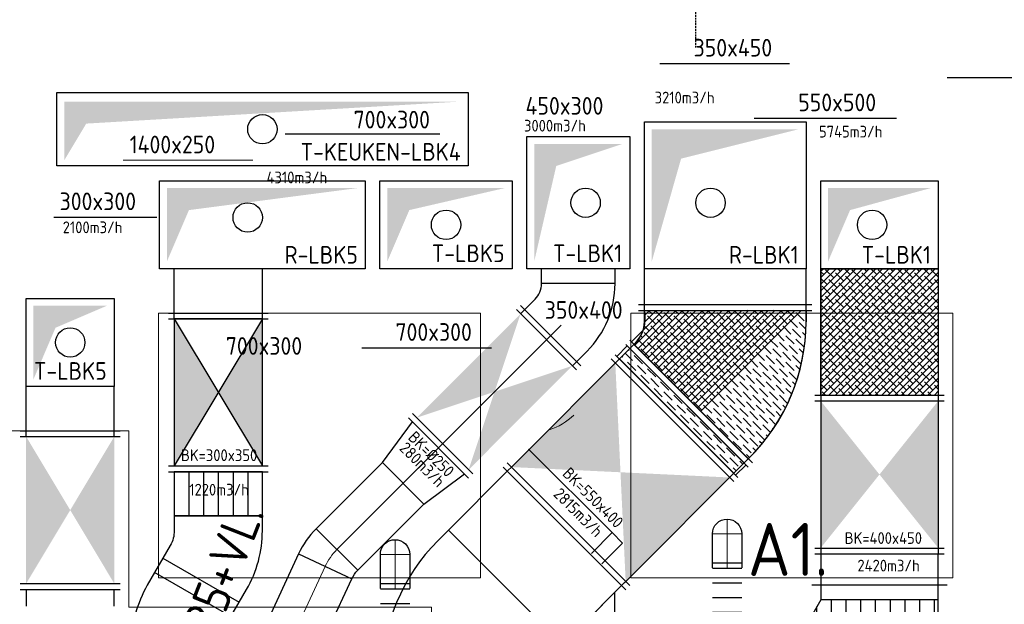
# Model space of a CAD drawing. Header units: millimetres. Extents: x -73785 to 23627, y 5976 to 52620.
# Tile 13 of 56: x -56863 to -53512, y 21681 to 23669. Entities that reach past the tile are written whole.
import ezdxf
from ezdxf.enums import TextEntityAlignment as Align

# ---------------------------------------------------------------- set-up
doc = ezdxf.new("R2010")
doc.units = ezdxf.units.MM
doc.linetypes.add('HIDDEN', pattern=[9.525, 6.35, -3.175])
for name, color, linetype in [('4plfd', 254, 'Continuous'), ('910-1E$0$ARC', 10, 'Continuous'), ('BALKEN', 7, 'Continuous'), ('WL570---_RETOUR', 100, 'Continuous'), ('WL570---_TOEVOER', 200, 'Continuous'), ('WM570---', 2, 'Continuous'), ('WM570---_RETOUR', 2, 'Continuous'), ('WM570---_TOEVOER', 2, 'Continuous')]:
    doc.layers.add(name, color=color, linetype=linetype)
for name, color, linetype, lineweight in [('WL570---_BESTAAND-HARTLIJN', 161, 'Continuous', 0), ('WL570---_BESTAAND-MAATVOERING', 161, 'Continuous', 0), ('WL570---_BESTAAND-TOEVOER', 180, 'Continuous', 0)]:
    doc.layers.add(name, color=color, linetype=linetype, lineweight=lineweight)
doc.styles.add('ISO', font='ISO', dxfattribs={"height": 162})
doc.styles.add('MAATVOERING', font='ISO')

# ---------------------------------------------------------------- blocks, each defined once
blk = doc.blocks.new('Block plafond 2e verd')
at = {"layer": '4plfd', "linetype": 'Continuous', "lineweight": 13, "flags": 128}
for points in [[(15421.3, 2524.1), (15421.3, 1624.1), (16517.1, 1624.1), (16517.1, 2524.1)], [(17029.4, 2524.1), (18125.3, 2524.1), (18125.3, 1624.1), (17029.4, 1624.1)], [(14550.3, 2124.1), (15321.3, 2124.1), (15321.3, 1524.1), (16351.3, 1524.1), (16351.3, -200.9), (14550.3, -200.9)]]:
    blk.add_lwpolyline(points, close=True, dxfattribs=at)
blk = doc.blocks.new('KARH')
for p, q in [((1, 0.5), (0, 0.5)), ((0, -0.5), (1, -0.5))]:
    blk.add_line(p, q)
at = {"invisible_edges": 15}
blk.add_3dface([(0, 0.5), (0, -0.5), (1, -0.5), (1, 0.5)], dxfattribs=at)
blk = doc.blocks.new('VBO55040000050451-100')
blk.add_lwpolyline([(-275, -205.3), (275, -205.3), (275, -155.3, 0.198912), (84.6, 304.3), (49.3, 339.6), (-339.6, -49.3), (-304.3, -84.6, -0.198912), (-275, -155.3)], format="xyb", close=True)
blk = doc.blocks.new('*X190')
for p, q in [((33581.5, 44844.8), (33971.1, 45234.4)), ((33581.5, 44867.2), (33948.7, 45234.4)), ((33581.5, 44889.7), (33926.2, 45234.4)), ((33581.5, 44912.1), (33903.8, 45234.4)), ((33581.5, 44934.6), (33881.3, 45234.4)), ((33581.5, 44957), (33858.9, 45234.4)), ((33581.5, 44979.5), (33836.4, 45234.4)), ((33581.5, 45001.9), (33814, 45234.4)), ((33581.5, 45024.4), (33791.5, 45234.4)), ((33581.5, 45046.8), (33769.1, 45234.4)), ((33581.5, 45069.3), (33746.6, 45234.4)), ((33581.5, 45091.7), (33724.2, 45234.4)), ((33581.5, 45114.2), (33701.7, 45234.4)), ((33581.5, 45136.6), (33679.3, 45234.4)), ((33581.5, 45159.1), (33656.8, 45234.4)), ((33581.5, 45181.5), (33634.4, 45234.4)), ((33581.5, 45204), (33611.9, 45234.4)), ((33581.5, 45226.4), (33589.5, 45234.4)), ((33592.5, 45214.9), (33581.5, 45225.9)), ((33581.5, 44822.3), (33981.5, 45222.3)), ((33603.7, 45181.3), (33581.5, 45203.5)), ((33626.2, 45203.7), (33598.1, 45231.8)), ((33659.8, 45192.5), (33631.8, 45220.6)), ((33648.6, 45226.2), (33640.4, 45234.4)), ((33682.3, 45214.9), (33662.9, 45234.4)), ((33693.5, 45181.3), (33665.5, 45209.3)), ((33716, 45203.7), (33687.9, 45231.8)), ((33749.6, 45192.5), (33721.6, 45220.6)), ((33738.4, 45226.2), (33730.2, 45234.4)), ((33772.1, 45214.9), (33752.7, 45234.4)), ((33783.3, 45181.3), (33755.3, 45209.3)), ((33805.8, 45203.7), (33777.7, 45231.8)), ((33839.5, 45192.5), (33811.4, 45220.6)), ((33828.2, 45226.2), (33820, 45234.4)), ((33861.9, 45214.9), (33842.5, 45234.4)), ((33873.1, 45181.3), (33845.1, 45209.3)), ((33895.6, 45203.7), (33867.5, 45231.8)), ((33929.3, 45192.5), (33901.2, 45220.6)), ((33918, 45226.2), (33909.8, 45234.4)), ((33951.7, 45214.9), (33932.3, 45234.4)), ((33962.9, 45181.3), (33934.9, 45209.3)), ((33981.5, 45207.6), (33957.3, 45231.8)), ((33614.9, 45147.6), (33586.9, 45175.7)), ((33587.1, 44805.5), (33981.5, 45199.9)), ((33637.4, 45170), (33609.3, 45198.1)), ((33609.6, 44805.5), (33981.5, 45177.4)), ((33671.1, 45158.8), (33643, 45186.9)), ((33704.7, 45147.6), (33676.7, 45175.7)), ((33727.2, 45170), (33699.1, 45198.1)), ((33760.9, 45158.8), (33732.8, 45186.9)), ((33794.6, 45147.6), (33766.5, 45175.7)), ((33817, 45170), (33788.9, 45198.1)), ((33850.7, 45158.8), (33822.6, 45186.9)), ((33884.4, 45147.6), (33856.3, 45175.7)), ((33906.8, 45170), (33878.7, 45198.1)), ((33940.5, 45158.8), (33912.4, 45186.9)), ((33974.2, 45147.6), (33946.1, 45175.7)), ((33981.5, 45185.1), (33968.5, 45198.1)), ((33592.5, 45125.1), (33581.5, 45136.1)), ((33626.2, 45113.9), (33598.1, 45142)), ((33648.6, 45136.4), (33620.6, 45164.4)), ((33632, 44805.5), (33981.5, 45155)), ((33682.3, 45125.1), (33654.2, 45153.2)), ((33716, 45113.9), (33687.9, 45142)), ((33738.4, 45136.4), (33710.4, 45164.4)), ((33772.1, 45125.1), (33744, 45153.2)), ((33805.8, 45113.9), (33777.7, 45142)), ((33828.2, 45136.4), (33800.2, 45164.4)), ((33861.9, 45125.1), (33833.8, 45153.2)), ((33895.6, 45113.9), (33867.5, 45142)), ((33918, 45136.4), (33890, 45164.4)), ((33951.7, 45125.1), (33923.6, 45153.2)), ((33981.5, 45117.8), (33957.3, 45142)), ((33981.5, 45162.7), (33979.8, 45164.4)), ((33603.7, 45091.5), (33581.5, 45113.7)), ((33637.4, 45080.2), (33609.3, 45108.3)), ((33659.8, 45102.7), (33631.8, 45130.8)), ((33654.5, 44805.5), (33981.5, 45132.5)), ((33693.5, 45091.5), (33665.5, 45119.5)), ((33676.9, 44805.5), (33981.5, 45110.1)), ((33727.2, 45080.2), (33699.1, 45108.3)), ((33749.6, 45102.7), (33721.6, 45130.8)), ((33783.3, 45091.5), (33755.3, 45119.5)), ((33817, 45080.2), (33788.9, 45108.3)), ((33839.5, 45102.7), (33811.4, 45130.8)), ((33873.1, 45091.5), (33845.1, 45119.5)), ((33906.8, 45080.2), (33878.7, 45108.3)), ((33929.3, 45102.7), (33901.2, 45130.8)), ((33962.9, 45091.5), (33934.9, 45119.5)), ((33981.5, 45095.3), (33968.5, 45108.3)), ((33614.9, 45057.8), (33586.9, 45085.8)), ((33648.6, 45046.6), (33620.6, 45074.6)), ((33671.1, 45069), (33643, 45097.1)), ((33704.7, 45057.8), (33676.7, 45085.8)), ((33699.4, 44805.5), (33981.5, 45087.6)), ((33738.4, 45046.6), (33710.4, 45074.6)), ((33760.9, 45069), (33732.8, 45097.1)), ((33794.6, 45057.8), (33766.5, 45085.8)), ((33828.2, 45046.6), (33800.2, 45074.6)), ((33850.7, 45069), (33822.6, 45097.1)), ((33884.4, 45057.8), (33856.3, 45085.8)), ((33918, 45046.6), (33890, 45074.6)), ((33940.5, 45069), (33912.4, 45097.1)), ((33974.2, 45057.8), (33946.1, 45085.8)), ((33981.5, 45072.9), (33979.8, 45074.6)), ((33592.5, 45035.3), (33581.5, 45046.3)), ((33626.2, 45024.1), (33598.1, 45052.2)), ((33659.8, 45012.9), (33631.8, 45040.9)), ((33682.3, 45035.3), (33654.2, 45063.4)), ((33716, 45024.1), (33687.9, 45052.2)), ((33749.6, 45012.9), (33721.6, 45040.9)), ((33721.8, 44805.5), (33981.5, 45065.2)), ((33772.1, 45035.3), (33744, 45063.4)), ((33744.3, 44805.5), (33981.5, 45042.7)), ((33805.8, 45024.1), (33777.7, 45052.2)), ((33839.5, 45012.9), (33811.4, 45040.9)), ((33861.9, 45035.3), (33833.8, 45063.4)), ((33895.6, 45024.1), (33867.5, 45052.2)), ((33929.3, 45012.9), (33901.2, 45040.9)), ((33951.7, 45035.3), (33923.6, 45063.4)), ((33981.5, 45028), (33957.3, 45052.2)), ((33603.7, 45001.7), (33581.5, 45023.9)), ((33637.4, 44990.4), (33609.3, 45018.5)), ((33671.1, 44979.2), (33643, 45007.3)), ((33693.5, 45001.7), (33665.5, 45029.7)), ((33727.2, 44990.4), (33699.1, 45018.5)), ((33760.9, 44979.2), (33732.8, 45007.3)), ((33783.3, 45001.7), (33755.3, 45029.7)), ((33766.7, 44805.5), (33981.5, 45020.3)), ((33817, 44990.4), (33788.9, 45018.5)), ((33850.7, 44979.2), (33822.6, 45007.3)), ((33873.1, 45001.7), (33845.1, 45029.7)), ((33906.8, 44990.4), (33878.7, 45018.5)), ((33940.5, 44979.2), (33912.4, 45007.3)), ((33962.9, 45001.7), (33934.9, 45029.7)), ((33981.5, 45005.5), (33968.5, 45018.5)), ((33614.9, 44968), (33586.9, 44996)), ((33648.6, 44956.8), (33620.6, 44984.8)), ((33682.3, 44945.5), (33654.2, 44973.6)), ((33704.7, 44968), (33676.7, 44996)), ((33738.4, 44956.8), (33710.4, 44984.8)), ((33772.1, 44945.5), (33744, 44973.6)), ((33794.6, 44968), (33766.5, 44996)), ((33789.2, 44805.5), (33981.5, 44997.8)), ((33828.2, 44956.8), (33800.2, 44984.8)), ((33811.6, 44805.5), (33981.5, 44975.4)), ((33861.9, 44945.5), (33833.8, 44973.6)), ((33884.4, 44968), (33856.3, 44996)), ((33918, 44956.8), (33890, 44984.8)), ((33951.7, 44945.5), (33923.6, 44973.6)), ((33974.2, 44968), (33946.1, 44996)), ((33981.5, 44983.1), (33979.8, 44984.8)), ((33592.5, 44945.5), (33581.5, 44956.5)), ((33626.2, 44934.3), (33598.1, 44962.4)), ((33659.8, 44923.1), (33631.8, 44951.1)), ((33693.5, 44911.9), (33665.5, 44939.9)), ((33716, 44934.3), (33687.9, 44962.4)), ((33749.6, 44923.1), (33721.6, 44951.1)), ((33783.3, 44911.9), (33755.3, 44939.9)), ((33805.8, 44934.3), (33777.7, 44962.4)), ((33839.5, 44923.1), (33811.4, 44951.1)), ((33834.1, 44805.5), (33981.5, 44952.9)), ((33873.1, 44911.9), (33845.1, 44939.9)), ((33895.6, 44934.3), (33867.5, 44962.4)), ((33929.3, 44923.1), (33901.2, 44951.1)), ((33962.9, 44911.9), (33934.9, 44939.9)), ((33981.5, 44938.2), (33957.3, 44962.4)), ((33603.7, 44911.9), (33581.5, 44934.1)), ((33614.9, 44878.2), (33586.9, 44906.2)), ((33637.4, 44900.6), (33609.3, 44928.7)), ((33671.1, 44889.4), (33643, 44917.5)), ((33704.7, 44878.2), (33676.7, 44906.2)), ((33727.2, 44900.6), (33699.1, 44928.7)), ((33760.9, 44889.4), (33732.8, 44917.5)), ((33794.6, 44878.2), (33766.5, 44906.2)), ((33817, 44900.6), (33788.9, 44928.7)), ((33850.7, 44889.4), (33822.6, 44917.5)), ((33884.4, 44878.2), (33856.3, 44906.2)), ((33856.5, 44805.5), (33981.5, 44930.5)), ((33906.8, 44900.6), (33878.7, 44928.7)), ((33879, 44805.5), (33981.5, 44908)), ((33940.5, 44889.4), (33912.4, 44917.5)), ((33974.2, 44878.2), (33946.1, 44906.2)), ((33981.5, 44915.7), (33968.5, 44928.7)), ((33626.2, 44844.5), (33598.1, 44872.6)), ((33648.6, 44867), (33620.6, 44895)), ((33682.3, 44855.7), (33654.2, 44883.8)), ((33716, 44844.5), (33687.9, 44872.6)), ((33738.4, 44867), (33710.4, 44895)), ((33772.1, 44855.7), (33744, 44883.8)), ((33805.8, 44844.5), (33777.7, 44872.6)), ((33828.2, 44867), (33800.2, 44895)), ((33861.9, 44855.7), (33833.8, 44883.8)), ((33895.6, 44844.5), (33867.5, 44872.6)), ((33918, 44867), (33890, 44895)), ((33901.4, 44805.5), (33981.5, 44885.6)), ((33951.7, 44855.7), (33923.6, 44883.8)), ((33981.5, 44848.4), (33957.3, 44872.6)), ((33981.5, 44893.3), (33979.8, 44895)), ((33592.5, 44855.7), (33581.5, 44866.7)), ((33603.7, 44822.1), (33581.5, 44844.2)), ((33637.4, 44810.8), (33609.3, 44838.9)), ((33659.8, 44833.3), (33631.8, 44861.3)), ((33693.5, 44822.1), (33665.5, 44850.1)), ((33727.2, 44810.8), (33699.1, 44838.9)), ((33749.6, 44833.3), (33721.6, 44861.3)), ((33783.3, 44822.1), (33755.3, 44850.1)), ((33817, 44810.8), (33788.9, 44838.9)), ((33839.5, 44833.3), (33811.4, 44861.3)), ((33873.1, 44822.1), (33845.1, 44850.1)), ((33906.8, 44810.8), (33878.7, 44838.9)), ((33929.3, 44833.3), (33901.2, 44861.3)), ((33923.9, 44805.5), (33981.5, 44863.1)), ((33962.9, 44822.1), (33934.9, 44850.1)), ((33946.3, 44805.5), (33981.5, 44840.7)), ((33981.5, 44825.9), (33968.5, 44838.9)), ((33597.9, 44805.5), (33586.9, 44816.4)), ((33665.2, 44805.5), (33643, 44827.7)), ((33687.7, 44805.5), (33676.7, 44816.4)), ((33755, 44805.5), (33732.8, 44827.7)), ((33777.5, 44805.5), (33766.5, 44816.4)), ((33844.8, 44805.5), (33822.6, 44827.7)), ((33867.3, 44805.5), (33856.3, 44816.4)), ((33934.6, 44805.5), (33912.4, 44827.7)), ((33957.1, 44805.5), (33946.1, 44816.4)), ((33968.8, 44805.5), (33981.5, 44818.2))]:
    blk.add_line(p, q)
blk = doc.blocks.new('*X191')
for p, q in [((32888, 44937), (32923.4, 44972.4)), ((32907.8, 44934.3), (32905.2, 44936.9)), ((32941.4, 44923.1), (32916.4, 44948.1)), ((32930.2, 44956.8), (32927.6, 44959.3)), ((32975.1, 44911.9), (32947, 44939.9)), ((32952.7, 44889.4), (32924.6, 44917.5)), ((32986.3, 44878.2), (32958.3, 44906.2)), ((32997.6, 44844.5), (32969.5, 44872.6)), ((33020, 44867), (32991.9, 44895)), ((33031.2, 44833.3), (33003.2, 44861.3)), ((33064.9, 44822.1), (33036.8, 44850.1)), ((33042.5, 44799.6), (33014.4, 44827.7)), ((33076.1, 44788.4), (33048.1, 44816.4)), ((33109.8, 44777.2), (33081.7, 44805.2)), ((33087.4, 44754.7), (33059.3, 44782.8)), ((33121, 44743.5), (33093, 44771.5)), ((33132.3, 44709.8), (33104.2, 44737.9)), ((33154.7, 44732.3), (33126.6, 44760.3)), ((33165.9, 44698.6), (33137.9, 44726.6)), ((33199.6, 44687.4), (33171.5, 44715.4)), ((33177.2, 44664.9), (33149.1, 44693)), ((33210.8, 44653.7), (33182.8, 44681.7)), ((33244.5, 44642.4), (33216.4, 44670.5)), ((33222.1, 44620), (33194, 44648.1)), ((33255.7, 44608.8), (33227.7, 44636.8)), ((33267, 44575.1), (33238.9, 44603.2)), ((33289.4, 44597.5), (33261.3, 44625.6)), ((33300.6, 44563.9), (33272.6, 44591.9)), ((33292.1, 44532.9), (33327.5, 44568.3)), ((33316.5, 44570.4), (33306.2, 44580.7)), ((33294.1, 44548), (33283.8, 44558.3))]:
    blk.add_line(p, q)
blk = doc.blocks.new('*X192')
for p, q in [((32937.5, 44986.5), (33044.2, 45093.2)), ((32948.8, 44975.3), (33066.7, 45093.2)), ((32960, 44964.1), (33089.1, 45093.2)), ((32971.2, 44952.9), (33111.6, 45093.2)), ((32982.4, 44941.6), (33134, 45093.2)), ((32984.1, 45078), (32999.3, 45093.2)), ((32984.2, 45055.7), (33021.8, 45093.2)), ((33020, 45046.6), (32991.9, 45074.6)), ((32993.7, 44930.4), (33156.5, 45093.2)), ((33008.8, 45080.2), (32995.8, 45093.2)), ((33004.9, 44919.2), (33178.9, 45093.2)), ((33016.1, 44908), (33201.4, 45093.2)), ((33042.5, 45069), (33018.2, 45093.2)), ((33027.3, 44896.7), (33223.8, 45093.2)), ((33038.6, 44885.5), (33246.3, 45093.2)), ((33076.1, 45057.8), (33048.1, 45085.8)), ((33049.8, 44874.3), (33268.7, 45093.2)), ((33061, 44863.1), (33291.2, 45093.2)), ((33064.9, 45091.5), (33063.1, 45093.2)), ((33072.2, 44851.8), (33313.6, 45093.2)), ((33109.8, 45046.6), (33081.7, 45074.6)), ((33083.5, 44840.6), (33336.1, 45093.2)), ((33098.6, 45080.2), (33085.6, 45093.2)), ((33094.7, 44829.4), (33358.5, 45093.2)), ((33105.9, 44818.2), (33381, 45093.2)), ((33132.3, 45069), (33108, 45093.2)), ((33117.1, 44806.9), (33403.4, 45093.2)), ((33128.4, 44795.7), (33425.9, 45093.2)), ((33165.9, 45057.8), (33137.9, 45085.8)), ((33139.6, 44784.5), (33448.3, 45093.2)), ((33150.8, 44773.3), (33470.8, 45093.2)), ((33154.7, 45091.5), (33152.9, 45093.2)), ((33162, 44762), (33493.2, 45093.2)), ((33199.6, 45046.6), (33171.5, 45074.6)), ((33173.3, 44750.8), (33515.7, 45093.2)), ((33188.4, 45080.2), (33175.4, 45093.2)), ((33222.1, 45069), (33197.8, 45093.2)), ((33255.7, 45057.8), (33227.7, 45085.8)), ((33244.5, 45091.5), (33242.7, 45093.2)), ((33289.4, 45046.6), (33261.3, 45074.6)), ((33278.2, 45080.2), (33265.2, 45093.2)), ((33311.9, 45069), (33287.6, 45093.2)), ((33345.5, 45057.8), (33317.5, 45085.8)), ((33334.3, 45091.5), (33332.5, 45093.2)), ((33379.2, 45046.6), (33351.2, 45074.6)), ((33368, 45080.2), (33355, 45093.2)), ((33401.7, 45069), (33377.4, 45093.2)), ((33435.3, 45057.8), (33407.3, 45085.8)), ((33424.1, 45091.5), (33422.3, 45093.2)), ((33469, 45046.6), (33441, 45074.6)), ((33457.8, 45080.2), (33444.8, 45093.2)), ((33491.5, 45069), (33467.2, 45093.2)), ((33525.1, 45057.8), (33497.1, 45085.8)), ((32997.6, 45024.1), (32981.8, 45039.9)), ((32986.3, 45057.8), (32984.5, 45059.6)), ((33031.2, 45012.9), (33003.2, 45040.9)), ((33053.7, 45035.3), (33025.6, 45063.4)), ((33087.4, 45024.1), (33059.3, 45052.2)), ((33121, 45012.9), (33093, 45040.9)), ((33143.5, 45035.3), (33115.4, 45063.4)), ((33177.2, 45024.1), (33149.1, 45052.2)), ((33210.8, 45012.9), (33182.8, 45040.9)), ((33233.3, 45035.3), (33205.2, 45063.4)), ((33267, 45024.1), (33238.9, 45052.2)), ((33300.6, 45012.9), (33272.6, 45040.9)), ((33323.1, 45035.3), (33295, 45063.4)), ((33356.8, 45024.1), (33328.7, 45052.2)), ((33390.4, 45012.9), (33362.4, 45040.9)), ((33412.9, 45035.3), (33384.8, 45063.4)), ((33446.6, 45024.1), (33418.5, 45052.2)), ((33480.2, 45012.9), (33452.2, 45040.9)), ((33502.7, 45035.3), (33474.6, 45063.4)), ((33531, 45029.4), (33508.3, 45052.2)), ((33531.4, 45041.6), (33531.4, 45041.6)), ((32975.1, 45001.7), (32969.4, 45007.4)), ((33008.8, 44990.4), (32980.7, 45018.5)), ((33042.5, 44979.2), (33014.4, 45007.3)), ((33064.9, 45001.7), (33036.8, 45029.7)), ((33098.6, 44990.4), (33070.5, 45018.5)), ((33132.3, 44979.2), (33104.2, 45007.3)), ((33154.7, 45001.7), (33126.6, 45029.7)), ((33188.4, 44990.4), (33160.3, 45018.5)), ((33222.1, 44979.2), (33194, 45007.3)), ((33244.5, 45001.7), (33216.4, 45029.7)), ((33278.2, 44990.4), (33250.1, 45018.5)), ((33311.9, 44979.2), (33283.8, 45007.3)), ((33334.3, 45001.7), (33306.2, 45029.7)), ((33368, 44990.4), (33339.9, 45018.5)), ((33401.7, 44979.2), (33373.6, 45007.3)), ((33424.1, 45001.7), (33396.1, 45029.7)), ((33457.8, 44990.4), (33429.7, 45018.5)), ((33491.5, 44979.2), (33463.4, 45007.3)), ((33513.9, 45001.7), (33485.9, 45029.7)), ((33529.9, 45008.2), (33519.5, 45018.5)), ((33530.5, 45018.2), (33530.5, 45018.2)), ((32952.7, 44979.2), (32950.1, 44981.7)), ((32986.3, 44968), (32960.5, 44993.8)), ((33020, 44956.8), (32991.9, 44984.8)), ((33053.7, 44945.5), (33025.6, 44973.6)), ((33076.1, 44968), (33048.1, 44996)), ((33109.8, 44956.8), (33081.7, 44984.8)), ((33143.5, 44945.5), (33115.4, 44973.6)), ((33165.9, 44968), (33137.9, 44996)), ((33199.6, 44956.8), (33171.5, 44984.8)), ((33233.3, 44945.5), (33205.2, 44973.6)), ((33255.7, 44968), (33227.7, 44996)), ((33289.4, 44956.8), (33261.3, 44984.8)), ((33323.1, 44945.5), (33295, 44973.6)), ((33345.5, 44968), (33317.5, 44996)), ((33379.2, 44956.8), (33351.2, 44984.8)), ((33412.9, 44945.5), (33384.8, 44973.6)), ((33435.3, 44968), (33407.3, 44996)), ((33469, 44956.8), (33441, 44984.8)), ((33502.7, 44945.5), (33474.6, 44973.6)), ((33525.1, 44968), (33497.1, 44996)), ((33525.8, 44968.6), (33525.8, 44968.7)), ((33528.7, 44994), (33528.7, 44994)), ((32997.6, 44934.3), (32969.5, 44962.4)), ((33031.2, 44923.1), (33003.2, 44951.1)), ((33064.9, 44911.9), (33036.8, 44939.9)), ((33087.4, 44934.3), (33059.3, 44962.4)), ((33121, 44923.1), (33093, 44951.1)), ((33154.7, 44911.9), (33126.6, 44939.9)), ((33177.2, 44934.3), (33149.1, 44962.4)), ((33210.8, 44923.1), (33182.8, 44951.1)), ((33244.5, 44911.9), (33216.4, 44939.9)), ((33267, 44934.3), (33238.9, 44962.4)), ((33300.6, 44923.1), (33272.6, 44951.1)), ((33334.3, 44911.9), (33306.2, 44939.9)), ((33356.8, 44934.3), (33328.7, 44962.4)), ((33390.4, 44923.1), (33362.4, 44951.1)), ((33424.1, 44911.9), (33396.1, 44939.9)), ((33446.6, 44934.3), (33418.5, 44962.4)), ((33480.2, 44923.1), (33452.2, 44951.1)), ((33513.9, 44911.9), (33485.9, 44939.9)), ((33522.7, 44948), (33508.3, 44962.4)), ((33521.7, 44942.1), (33521.7, 44942.1)), ((33042.5, 44889.4), (33014.4, 44917.5)), ((33076.1, 44878.2), (33048.1, 44906.2)), ((33098.6, 44900.6), (33070.5, 44928.7)), ((33132.3, 44889.4), (33104.2, 44917.5)), ((33165.9, 44878.2), (33137.9, 44906.2)), ((33188.4, 44900.6), (33160.3, 44928.7)), ((33222.1, 44889.4), (33194, 44917.5)), ((33255.7, 44878.2), (33227.7, 44906.2)), ((33278.2, 44900.6), (33250.1, 44928.7)), ((33311.9, 44889.4), (33283.8, 44917.5)), ((33345.5, 44878.2), (33317.5, 44906.2)), ((33368, 44900.6), (33339.9, 44928.7)), ((33401.7, 44889.4), (33373.6, 44917.5)), ((33435.3, 44878.2), (33407.3, 44906.2)), ((33457.8, 44900.6), (33429.7, 44928.7)), ((33491.5, 44889.4), (33463.4, 44917.5)), ((33510.9, 44892.4), (33497.1, 44906.2)), ((33516.1, 44914.1), (33516.1, 44914.1)), ((33087.4, 44844.5), (33059.3, 44872.6)), ((33109.8, 44867), (33081.7, 44895)), ((33143.5, 44855.7), (33115.4, 44883.8)), ((33177.2, 44844.5), (33149.1, 44872.6)), ((33199.6, 44867), (33171.5, 44895)), ((33233.3, 44855.7), (33205.2, 44883.8)), ((33267, 44844.5), (33238.9, 44872.6)), ((33289.4, 44867), (33261.3, 44895)), ((33323.1, 44855.7), (33295, 44883.8)), ((33356.8, 44844.5), (33328.7, 44872.6)), ((33379.2, 44867), (33351.2, 44895)), ((33412.9, 44855.7), (33384.8, 44883.8)), ((33446.6, 44844.5), (33418.5, 44872.6)), ((33469, 44867), (33441, 44895)), ((33500.9, 44857.5), (33474.6, 44883.8)), ((33508.8, 44884.3), (33508.8, 44884.3)), ((33121, 44833.3), (33093, 44861.3)), ((33154.7, 44822.1), (33126.6, 44850.1)), ((33188.4, 44810.8), (33160.3, 44838.9)), ((33210.8, 44833.3), (33182.8, 44861.3)), ((33244.5, 44822.1), (33216.4, 44850.1)), ((33278.2, 44810.8), (33250.1, 44838.9)), ((33300.6, 44833.3), (33272.6, 44861.3)), ((33334.3, 44822.1), (33306.2, 44850.1)), ((33368, 44810.8), (33339.9, 44838.9)), ((33390.4, 44833.3), (33362.4, 44861.3)), ((33424.1, 44822.1), (33396.1, 44850.1)), ((33457.8, 44810.8), (33429.7, 44838.9)), ((33480.2, 44833.3), (33452.2, 44861.3)), ((33495.3, 44840.7), (33485.9, 44850.1)), ((33499.2, 44852.2), (33499.2, 44852.2)), ((33132.3, 44799.6), (33104.2, 44827.7)), ((33165.9, 44788.4), (33137.9, 44816.4)), ((33199.6, 44777.2), (33171.5, 44805.2)), ((33222.1, 44799.6), (33194, 44827.7)), ((33255.7, 44788.4), (33227.7, 44816.4)), ((33289.4, 44777.2), (33261.3, 44805.2)), ((33311.9, 44799.6), (33283.8, 44827.7)), ((33345.5, 44788.4), (33317.5, 44816.4)), ((33379.2, 44777.2), (33351.2, 44805.2)), ((33401.7, 44799.6), (33373.6, 44827.7)), ((33435.3, 44788.4), (33407.3, 44816.4)), ((33469, 44777.2), (33441, 44805.2)), ((33483, 44808.1), (33463.4, 44827.7)), ((33486.6, 44817.2), (33486.6, 44817.2)), ((33177.2, 44754.7), (33149.1, 44782.8)), ((33210.8, 44743.5), (33182.8, 44771.5)), ((33233.3, 44765.9), (33205.2, 44794)), ((33267, 44754.7), (33238.9, 44782.8)), ((33300.6, 44743.5), (33272.6, 44771.5)), ((33323.1, 44765.9), (33295, 44794)), ((33356.8, 44754.7), (33328.7, 44782.8)), ((33390.4, 44743.5), (33362.4, 44771.5)), ((33412.9, 44765.9), (33384.8, 44794)), ((33446.6, 44754.7), (33418.5, 44782.8)), ((33461.9, 44761.9), (33452.2, 44771.5)), ((33469.6, 44777.7), (33469.6, 44777.7)), ((33476.3, 44792.4), (33474.6, 44794)), ((33222.1, 44709.8), (33194, 44737.9)), ((33244.5, 44732.3), (33216.4, 44760.3)), ((33278.2, 44721), (33250.1, 44749.1)), ((33311.9, 44709.8), (33283.8, 44737.9)), ((33334.3, 44732.3), (33306.2, 44760.3)), ((33368, 44721), (33339.9, 44749.1)), ((33401.7, 44709.8), (33373.6, 44737.9)), ((33424.1, 44732.3), (33396.1, 44760.3)), ((33446.2, 44732.6), (33429.7, 44749.1)), ((33255.7, 44698.6), (33227.7, 44726.6)), ((33289.4, 44687.4), (33261.3, 44715.4)), ((33323.1, 44676.1), (33295, 44704.2)), ((33345.5, 44698.6), (33317.5, 44726.6)), ((33379.2, 44687.4), (33351.2, 44715.4)), ((33411.2, 44677.8), (33384.8, 44704.2)), ((33429.3, 44704.7), (33407.3, 44726.6)), ((33445.1, 44730.8), (33445.1, 44730.8)), ((33267, 44664.9), (33238.9, 44693)), ((33300.6, 44653.7), (33272.6, 44681.7)), ((33334.3, 44642.4), (33306.2, 44670.5)), ((33356.8, 44664.9), (33328.7, 44693)), ((33390.4, 44653.7), (33362.4, 44681.7)), ((33401.7, 44664.9), (33396.1, 44670.5)), ((33420.4, 44691.1), (33418.5, 44693)), ((33311.9, 44620), (33283.8, 44648.1)), ((33345.5, 44608.8), (33317.5, 44636.8)), ((33368, 44631.2), (33339.9, 44659.3)), ((33381.9, 44639.7), (33373.6, 44648.1)), ((33401.8, 44665.1), (33402, 44665.2)), ((33339, 44592.8), (33328.7, 44603.2)), ((33361, 44615.7), (33351.2, 44625.6))]:
    blk.add_line(p, q)
blk = doc.blocks.new('VBK30035000050000')
at = {"layer": 'WL570---_RETOUR'}
for p, q in [((0, -150), (500, 150)), ((0, 150), (500, -150))]:
    blk.add_line(p, q, dxfattribs=at)
blk.add_lwpolyline([(0, -150), (500, -150), (500, 150), (0, 150)], close=True, dxfattribs=at)
for points in [[(0, 150), (500, 150), (250, 0)], [(0, -150), (500, -150), (250, 0)]]:
    blk.add_solid(points, dxfattribs=at)
blk = doc.blocks.new('VBO30030000050301-100')
blk.add_lwpolyline([(-150, -117), (150, -117), (150, -67, 0.131652), (96.4, 133), (71.4, 176.3), (-188.4, 26.3), (-163.4, -17, -0.131652), (-150, -67)], format="xyb", close=True)
blk = doc.blocks.new('VV330035030030001500GB')
at = {"layer": 'WL570---_RETOUR'}
for p, q in [((0, 100), (150, 100)), ((0, 50), (150, 50)), ((0, 0), (150, 0)), ((0, -50), (150, -50)), ((0, -100), (150, -100))]:
    blk.add_line(p, q, dxfattribs=at)
blk.add_lwpolyline([(0, -150), (150, -150), (150, 150), (0, 150)], close=True, dxfattribs=at)
blk = doc.blocks.new('KARO')
for p, q in [((1, 0.5), (0, 0.5)), ((0, -0.5), (1, -0.5))]:
    blk.add_line(p, q)
at = {"invisible_edges": 15}
blk.add_3dface([(0, 0.5), (0, -0.5), (1, -0.5), (1, 0.5)], dxfattribs=at)
at = {"layer": 'WL570---_BESTAAND-HARTLIJN'}
blk.add_line((0, 0), (1, 0), dxfattribs=at)
blk = doc.blocks.new('OBO20000020H')
blk.add_lwpolyline([(100, -35.4, 0.087489), (81.9, 67.2), (-106, -1.2, -0.087489), (-100, -35.4)], format="xyb", close=True)
at = {"invisible_edges": 15}
for points in [[(-104.8, -4.9), (85.7, 56.2), (81.9, 67.2), (-106, -1.2)], [(-103.7, -8.6), (89, 45), (85.7, 56.2), (-104.8, -4.9)], [(-102.7, -12.4), (91.9, 33.8), (89, 45), (-103.7, -8.6)], [(-101.9, -16.2), (94.4, 22.4), (91.9, 33.8), (-102.7, -12.4)], [(-101.2, -20), (96.4, 10.9), (94.4, 22.4), (-101.9, -16.2)], [(-100.7, -23.8), (98, -0.6), (96.4, 10.9), (-101.2, -20)], [(-100.3, -27.7), (99.1, -12.2), (98, -0.6), (-100.7, -23.8)], [(-100.1, -31.5), (99.8, -23.8), (99.1, -12.2), (-100.3, -27.7)], [(-100, -35.4), (100, -35.4), (99.8, -23.8), (-100.1, -31.5)]]:
    blk.add_3dface(points, dxfattribs=at)
at = {"layer": 'WL570---_BESTAAND-HARTLIJN'}
blk.add_arc((-200, -35.4), 200, 360, 20, dxfattribs=at)
blk = doc.blocks.new('OAF12500045R')
blk.add_line((-138.4, 0), (138.4, 0))
blk.add_lwpolyline([(-88.4, 0), (35.4, 123.7), (123.7, 35.4), (88.4, 0)])
at = {"layer": 'WL570---_BESTAAND-HARTLIJN'}
blk.add_line((79.5, 79.5), (0, 0), dxfattribs=at)
blk = doc.blocks.new('FLLINE100')
blk.add_line((0, -50), (0, 50))
blk = doc.blocks.new('OEX1000077100')
at = {"rotation": 179.9999999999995}
for p in [(50, 0), (100, 0), (150, 0), (200, 0), (250, 0), (300, 0), (350, 0), (400, 0), (450, 0), (500, 0), (550, 0), (600, 0), (650, 0), (700, 0), (750, 0)]:
    blk.add_blockref('FLLINE100', p, dxfattribs=at)
blk = doc.blocks.new('OBO10000090ZE')
blk.add_lwpolyline([(-50, 0), (50, 0), (50, 100, 1), (-50, 100)], format="xyb", close=True)
at = {"layer": 'WL570---_BESTAAND-HARTLIJN'}
for points in [[(0, 0), (0, 150)], [(-50, 100), (50, 100)]]:
    blk.add_lwpolyline(points, dxfattribs=at)
blk = doc.blocks.new('VTR8002004004500800-0')
at = {"layer": 'WL570---_TOEVOER'}
h = blk.add_hatch(dxfattribs=at)
h.set_pattern_fill('_U', color=256, scale=100, style=0, pattern_type=0)
h.set_pattern_definition([(0, (0, -400), (0, 100), [])])
h.paths.add_polyline_path([(50, -400), (750, -400), (750, 0), (50, 400)])
h = blk.add_hatch(dxfattribs=at)
h.set_pattern_fill('_U', color=256, scale=100, style=0, pattern_type=0)
h.set_pattern_definition([(0, (0, -350), (0, 100), [])])
h.paths.add_polyline_path([(50, -400), (750, -400), (750, 0), (50, 400)])
for p, q in [((0, -430), (0, 430)), ((50, -400), (50, 400)), ((750, -400), (750, 0)), ((800, -430), (800, 30))]:
    blk.add_line(p, q, dxfattribs=at)
blk.add_lwpolyline([(0, -400), (50, -400), (750, -400), (800, -400), (800, 0), (750, 0), (50, 400), (0, 400)], close=True, dxfattribs=at)

msp = doc.modelspace()

# ---------------------------------------------------------------- linework, layer by layer
at = {"layer": '910-1E$0$ARC', "color": 10}
for p, q in [((-53702, 23471.4), (-53702, 23471.4)), ((-53702, 23471.4), (-53702, 23471.4)), ((-53702, 23471.4), (-53702, 23471.4)), ((-53702, 23471.4), (-53702, 23471.4)), ((-53702, 23471.4), (-53702, 23471.4)), ((-53702, 23471.4), (-53702, 23471.4)), ((-53702, 23471.4), (-53702, 23471.4)), ((-53702, 23471.4), (-53702, 23471.4)), ((-54846.7, 21924.9), (-55131, 22209.1)), ((-54846.7, 21924.9), (-55131, 22209.1)), ((-54917.4, 21854.2), (-54846.7, 21924.9)), ((-54846.7, 21924.9), (-54811.4, 21889.5)), ((-54811.4, 21889.5), (-54882.1, 21818.8))]:
    msp.add_line(p, q, dxfattribs=at)
at = {"layer": 'BALKEN', "color": 2, "linetype": 'HIDDEN'}
msp.add_line((-54562.1, 23574), (-54562.1, 28798.9), dxfattribs=at)
at = {"layer": 'WL570---_BESTAAND-MAATVOERING'}
msp.add_line((-56510.5, 23190.7), (-56069.5, 23190.7), dxfattribs=at)
at = {"layer": 'WL570---_BESTAAND-TOEVOER'}
msp.add_arc((-55119, 22465.8), 200, 286.9991, 315, dxfattribs=at)
at = {"layer": 'WL570---_RETOUR'}
for p, q in [((-55687, 22821.4), (-56387, 22821.4)), ((-56337, 22651.4), (-56337, 22821.4)), ((-56037, 22651.4), (-56037, 22821.4)), ((-54737, 22641.7), (-54737, 22821.4)), ((-54187, 22641.7), (-54187, 22821.4)), ((-54757, 22700.2), (-54167, 22700.2)), ((-56357, 22671.4), (-56017, 22671.4)), ((-54757, 22680.2), (-54167, 22680.2)), ((-54737, 22680.2), (-54187, 22680.2)), ((-54187, 22680.2), (-54187, 22641.7)), ((-56357, 22651.4), (-56017, 22651.4)), ((-54800.7, 22564.9), (-54383.5, 22147.7)), ((-54786.5, 22579), (-54369.3, 22161.8)), ((-54786.5, 22550.8), (-54766.3, 22571)), ((-54772.4, 22564.9), (-54383.5, 22176)), ((-54786.5, 22550.8), (-55189.4, 22147.9)), ((-54836, 22529.5), (-54418.8, 22112.3)), ((-54786.5, 22550.8), (-54821.9, 22515.4)), ((-54397.6, 22161.8), (-54786.5, 22550.8)), ((-54850.2, 22515.4), (-54433, 22098.2)), ((-54821.9, 22515.4), (-54433, 22126.5)), ((-56357, 22151.4), (-56017, 22151.4)), ((-55203.7, 22161.8), (-54786.5, 21744.7)), ((-54397.6, 22161.8), (-54800.5, 21759)), ((-54433, 22126.5), (-54397.6, 22161.8)), ((-54397.6, 22161.8), (-54377.4, 22182.1)), ((-54383.5, 22176), (-54377.4, 22182.1)), ((-54377.4, 22182.1), (-54377.4, 22182.1)), ((-56357, 22131.4), (-56017, 22131.4)), ((-55217.9, 22147.7), (-54800.7, 21730.5))]:
    msp.add_line(p, q, dxfattribs=at)
msp.add_lwpolyline([(-54737, 22821.4), (-54737, 23321.4), (-54187, 23321.4), (-54187, 22821.4)], close=True, dxfattribs=at)
msp.add_lwpolyline([(-56387, 22821.4), (-56387, 23121.4), (-55687, 23121.4), (-55687, 22821.4)], dxfattribs=at)
for centre, radius, start, end in [((-54854.2, 22653.1), 120.2, 312.8463, 13.074), ((-54837, 22641.7), 100, 315, 0), ((-54837.4, 22641.7), 650.4, 314.2619, 359.9938), ((-54837, 22641.7), 650, 315, 0)]:
    msp.add_arc(centre, radius, start, end, dxfattribs=at)
for points in [[(-54712, 22846.4), (-54612, 23196.4), (-54712, 23296.4)], [(-54612, 23196.4), (-54212, 23296.4), (-54712, 23296.4)], [(-56362, 22846.4), (-56362, 23096.4), (-56287, 23021.4), (-55712, 23096.4)], [(-55189.6, 22147.7), (-54836, 22501.3), (-54447.1, 22112.3), (-54800.7, 21758.8)]]:
    msp.add_solid(points, dxfattribs=at)
at = {"layer": 'WL570---_TOEVOER'}
for p, q in [((-55087, 22771.4), (-55087, 22821.4)), ((-54837, 22771.4), (-54837, 22821.4)), ((-54137, 22821.4), (-54137, 21852.5)), ((-54137, 22392.5), (-54137, 22821.4)), ((-54137, 22821.4), (-53737, 22821.4)), ((-53737, 22821.4), (-53737, 21851.1)), ((-53737, 22821.4), (-53737, 22392.5)), ((-54837, 22771.4), (-55087, 22771.4)), ((-55109, 22718.3), (-55158.5, 22668.8)), ((-55158.5, 22697.1), (-54953.4, 22492.1)), ((-55172.6, 22683), (-54967.6, 22477.9)), ((-55020.6, 22629.9), (-55558, 22092.5)), ((-54932.2, 22541.6), (-54981.7, 22492.1)), ((-56841, 22251.4), (-56841, 22421.4)), ((-56541, 22251.4), (-56541, 22421.4)), ((-54157, 22392.5), (-53717, 22392.5)), ((-54137, 22392.5), (-53737, 22392.5)), ((-54157, 22372.5), (-53717, 22372.5)), ((-55526.2, 22329.4), (-55321.1, 22124.4)), ((-55628.7, 22163.3), (-55526.2, 22301.1)), ((-55540.3, 22315.3), (-55335.3, 22110.2)), ((-56861, 22271.4), (-56521, 22271.4)), ((-56861, 22251.4), (-56521, 22251.4)), ((-55487.3, 22021.8), (-55628.7, 22163.3)), ((-55487.3, 22021.8), (-55349.4, 22124.4)), ((-54157, 21872.5), (-53717, 21872.5)), ((-54157, 21852.5), (-53717, 21852.5)), ((-56861, 21751.4), (-56521, 21751.4)), ((-56861, 21731.4), (-56521, 21731.4))]:
    msp.add_line(p, q, dxfattribs=at)
for points in [[(-56737, 23171.4), (-56737, 23421.4), (-55337, 23421.4), (-55337, 23171.4)], [(-55137, 22821.4), (-55137, 23271.4), (-54787, 23271.4), (-54787, 22821.4)], [(-55637, 22821.4), (-55637, 23121.4), (-55187, 23121.4), (-55187, 22821.4)], [(-54137, 22821.4), (-54137, 23121.4), (-53737, 23121.4), (-53737, 22821.4)], [(-56841, 22421.4), (-56841, 22721.4), (-56541, 22721.4), (-56541, 22421.4)]]:
    msp.add_lwpolyline(points, close=True, dxfattribs=at)
for radius in [75, 325]:
    msp.add_arc((-55162, 22771.4), radius, 315, 0, dxfattribs=at)
for points in [[(-56636.5, 23315.5), (-55361.5, 23390.5), (-56711.5, 23390.5)], [(-56711.5, 23190.5), (-56636.5, 23315.5), (-56711.5, 23390.5)], [(-55112, 22846.4), (-55037, 23171.4), (-55112, 23246.4)], [(-55037, 23171.4), (-54812, 23246.4), (-55112, 23246.4)], [(-55612, 22846.4), (-55537, 23021.4), (-55612, 23096.4)], [(-55537, 23021.4), (-55212, 23096.4), (-55612, 23096.4)], [(-54112, 22846.4), (-54037, 23021.4), (-54112, 23096.4)], [(-54037, 23021.4), (-53762, 23096.4), (-54112, 23096.4)], [(-56816, 22446.4), (-56741, 22621.4), (-56816, 22696.4)], [(-56741, 22621.4), (-56566, 22696.4), (-56816, 22696.4)], [(-55512.1, 22315.3), (-55158.5, 22668.8), (-54981.7, 22492.1), (-55335.3, 22138.5)], [(-54137, 21872.5), (-54137, 22372.5), (-53737, 22372.5), (-53737, 21872.5)], [(-56841, 21751.4), (-56841, 22251.4), (-56541, 22251.4), (-56541, 21751.4)]]:
    msp.add_solid(points, dxfattribs=at)
at = {"layer": 'WM570---'}
for p, q in [((-54683.9, 23519.9), (-54242.9, 23519.9)), ((-53706.7, 23472.7), (-52928.2, 23472.7)), ((-54363.2, 23333.9), (-53879.1, 23333.9)), ((-55959.1, 23281), (-55433, 23281)), ((-56746.6, 22997.4), (-56396.7, 22997.4)), ((-55698.5, 22553.1), (-55257.5, 22553.1))]:
    msp.add_line(p, q, dxfattribs=at)
for points in [[(-56012, 23339.7, 0, 33.3, 0), (-55962, 23426.3, 0, 0, 0), (-55724.8, 23837.2, 0, 0, 0)], [(-54912, 23089.7, 0, 33.3, 0), (-54862, 23176.3, 0, 0, 0), (-54624.8, 23587.2, 0, 0, 0)], [(-54199.8, 23587.2, 0, 33.3, 0), (-54249.8, 23500.6, 0, 0, 0), (-54487, 23089.7, 0, 0, 0)], [(-55774.8, 23537.2, 0, 33.3, 0), (-55824.8, 23450.6, 0, 0, 0), (-56062, 23039.7, 0, 0, 0)], [(-55387, 23014.7, 0, 33.3, 0), (-55337, 23101.3, 0, 0, 0), (-55099.8, 23512.2, 0, 0, 0)], [(-53937, 23014.7, 0, 33.3, 0), (-53887, 23101.3, 0, 0, 0), (-53649.8, 23512.2, 0, 0, 0)], [(-56349.3, 22755.5, 0, 33.3, 0), (-56299.3, 22842.1, 0, 0, 0), (-56062, 23253.1, 0, 0, 0)], [(-56666, 22614.7, 0, 33.3, 0), (-56616, 22701.3, 0, 0, 0), (-56378.8, 23112.2, 0, 0, 0)], [(-54537, 23003.1, 0, 33.3, 0), (-54587, 22916.5, 0, 0, 0), (-54824.3, 22505.5, 0, 0, 0)], [(-56112, 22953.1, 0, 33.3, 0), (-56162, 22866.5, 0, 0, 0), (-56399.3, 22455.5, 0, 0, 0)], [(-55724.3, 22430.5, 0, 33.3, 0), (-55674.3, 22517.1, 0, 0, 0), (-55437, 22928.1, 0, 0, 0)], [(-57003.3, 22030.5, 0, 33.3, 0), (-56953.3, 22117.1, 0, 0, 0), (-56716, 22528.1, 0, 0, 0)]]:
    msp.add_lwpolyline(points, format="xyseb", dxfattribs=at)
for centre in [(-56037, 23296.4), (-54937, 23046.4), (-54512, 23046.4), (-56087, 22996.4), (-55412, 22971.4), (-53962, 22971.4), (-56691, 22571.4)]:
    msp.add_circle(centre, 50, dxfattribs=at)

# ---------------------------------------------------------------- block references
at = {"layer": 'WL570---_RETOUR'}
for name in ['*X192', '*X191']:
    msp.add_blockref(name, (-87718.6, -22413), dxfattribs=at)
for name, p, rotation in [('VBK30035000050000', (-56187, 22651.4), 270), ('VV330035030030001500GB', (-56187, 22131.4), 270), ('VBO30030000050301-100', (-56187, 21864.4), 330.0000000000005), ('VBO55040000050451-100', (-55354.7, 21593.7), 135.0000000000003), ('VBO30030000050301-100', (-56332.3, 21612.7), 150.0000000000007), ('OAF12500045R', (-54901.2, 21658.3), 225)]:
    msp.add_blockref(name, p, dxfattribs=dict(at, rotation=rotation))
for name, p, xscale, yscale, zscale, rotation in [('KARH', (-55009.3, 21939.1), 23.38955301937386, 550, 400, 45.00000000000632), ('KARH', (-55209.5, 21738.9), 283.1156010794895, 550, 400, 45.00000000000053), ('KARH', (-56187, 21977.2), 45.84689384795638, 300, 300, 270), ('KARH', (-56245.5, 21763.1), 56.63591637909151, 300, 300, 240.0000000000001), ('KARO', (-54455.6, 21820.8), -16.03765465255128, 100, 100, 89.99999999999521), ('KARO', (-55585.6, 21750.8), -16.03765465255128, 100, 100, 89.99999999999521)]:
    msp.add_blockref(name, p, dxfattribs=dict(at, xscale=xscale, yscale=yscale, zscale=zscale, rotation=rotation))
at = {"layer": 'WL570---_RETOUR', "xscale": -1}
for name, p, rotation in [('OBO10000090ZE', (-54455.6, 21820.8), 359.9999999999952), ('OBO10000090ZE', (-55585.6, 21750.8), 359.9999999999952), ('OEX1000077100', (-54455.6, 21854), 89.99999999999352), ('OEX1000077100', (-55585.6, 21784), 89.99999999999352)]:
    msp.add_blockref(name, p, dxfattribs=dict(at, rotation=rotation))
at = {"layer": 'WL570---_TOEVOER'}
msp.add_blockref('*X190', (-87718.6, -22413), dxfattribs=at)
for name, p, xscale, yscale, zscale, rotation in [('KARO', (-55558, 22092.5), 318.5129905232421, 200, 200, 225.0000000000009), ('KARO', (-55823.2, 21810.1), 439.6049095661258, 200, 200, 245.0894184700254), ('KARH', (-53937, 21852.5), 106.5323773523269, 400, 450, 270), ('KARH', (-56691, 21731.4), 57.22708271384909, 300, 350, 270)]:
    msp.add_blockref(name, p, dxfattribs=dict(at, xscale=xscale, yscale=yscale, zscale=zscale, rotation=rotation))
for name, p, rotation in [('OBO20000020H', (-55808.3, 21842.3), 135.0000000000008), ('VTR8002004004500800-0', (-54137, 20945.9), 90)]:
    msp.add_blockref(name, p, dxfattribs=dict(at, rotation=rotation))
at = {"layer": 'WM570---_RETOUR'}
msp.add_blockref('Block plafond 2e verd', (-71812.3, 20147.2), dxfattribs=at)

# ---------------------------------------------------------------- texts
at = {"layer": 'WM570---', "style": 'ISO'}
for s, p in [('3210m3/h', (-54600.1, 23404.1)), ('3000m3/h', (-55041.4, 23308.5)), ('5745m3/h', (-54034.8, 23288.3)), ('4310m3/h', (-55919.6, 23132.5)), ('2100m3/h', (-56614.9, 22962.9))]:
    msp.add_text(s, height=40, rotation=360, dxfattribs=at).set_placement(p, align=Align.MIDDLE)
at = {"layer": 'WM570---_RETOUR', "style": 'ISO'}
msp.add_text('550x500', height=60, rotation=360, dxfattribs=at).set_placement((-54213.4, 23339.6), align=Align.BOTTOM_LEFT)
for s, p in [('R-LBK5', (-55712, 22821.4)), ('R-LBK1', (-54212, 22821.4))]:
    msp.add_text(s, height=60, rotation=360, dxfattribs=at).set_placement(p, align=Align.BOTTOM_RIGHT)
msp.add_text('700x300', height=60, dxfattribs=at).set_placement((-56161.6, 22511.5), align=Align.BOTTOM_LEFT)
for s, rotation, p in [('BK=300x350', 360, (-56184.3, 22188.1)), ('BK=550x400', 315, (-54911.7, 22043.8)), ('1220m3/h', 360, (-56184.3, 22070.8)), ('2815m3/h', 315, (-54962, 21993.5))]:
    msp.add_text(s, height=40, rotation=rotation, dxfattribs=at).set_placement(p, align=Align.MIDDLE)
at = {"layer": 'WM570---_RETOUR', "style": 'MAATVOERING'}
msp.add_text('O.K=2825+VL.', height=125, rotation=68.6183, dxfattribs=at).set_placement((-56359.5, 21145.7))
at = {"layer": 'WM570---_RETOUR', "style": 'ISO'}
msp.add_text('A1.', height=180, dxfattribs=at).set_placement((-54384.7, 21777.7))
at = {"layer": 'WM570---_TOEVOER', "style": 'ISO'}
for s, p in [('350x450', (-54569.5, 23525.6)), ('450x300', (-55141.5, 23327.9)), ('1400x250', (-56488.7, 23196.4)), ('300x300', (-56727.2, 23003.2)), ('350x400', (-55076.1, 22633.8)), ('700x300', (-55584.2, 22558.8))]:
    msp.add_text(s, height=60, rotation=360, dxfattribs=at).set_placement(p, align=Align.BOTTOM_LEFT)
msp.add_text('700x300', height=60, dxfattribs=at).set_placement((-55726.7, 23281), align=Align.BOTTOM_LEFT)
for s, p in [('T-KEUKEN-LBK4', (-55362, 23171.4)), ('T-LBK5', (-55212.8, 22826.4)), ('T-LBK1', (-54812.8, 22826.4)), ('T-LBK1', (-53762, 22821.4)), ('T-LBK5', (-56566.8, 22426.4))]:
    msp.add_text(s, height=60, rotation=360, dxfattribs=at).set_placement(p, align=Align.BOTTOM_RIGHT)
for s, rotation, p in [('BK=%%c250', 315, (-55462, 22192)), ('280m3/h', 315, (-55492.9, 22156.2)), ('BK=400x450', 360, (-53923.9, 21906.4)), ('2420m3/h', 360, (-53905.9, 21812.7))]:
    msp.add_text(s, height=40, rotation=rotation, dxfattribs=at).set_placement(p, align=Align.MIDDLE)

doc.saveas('drawing.dxf')
